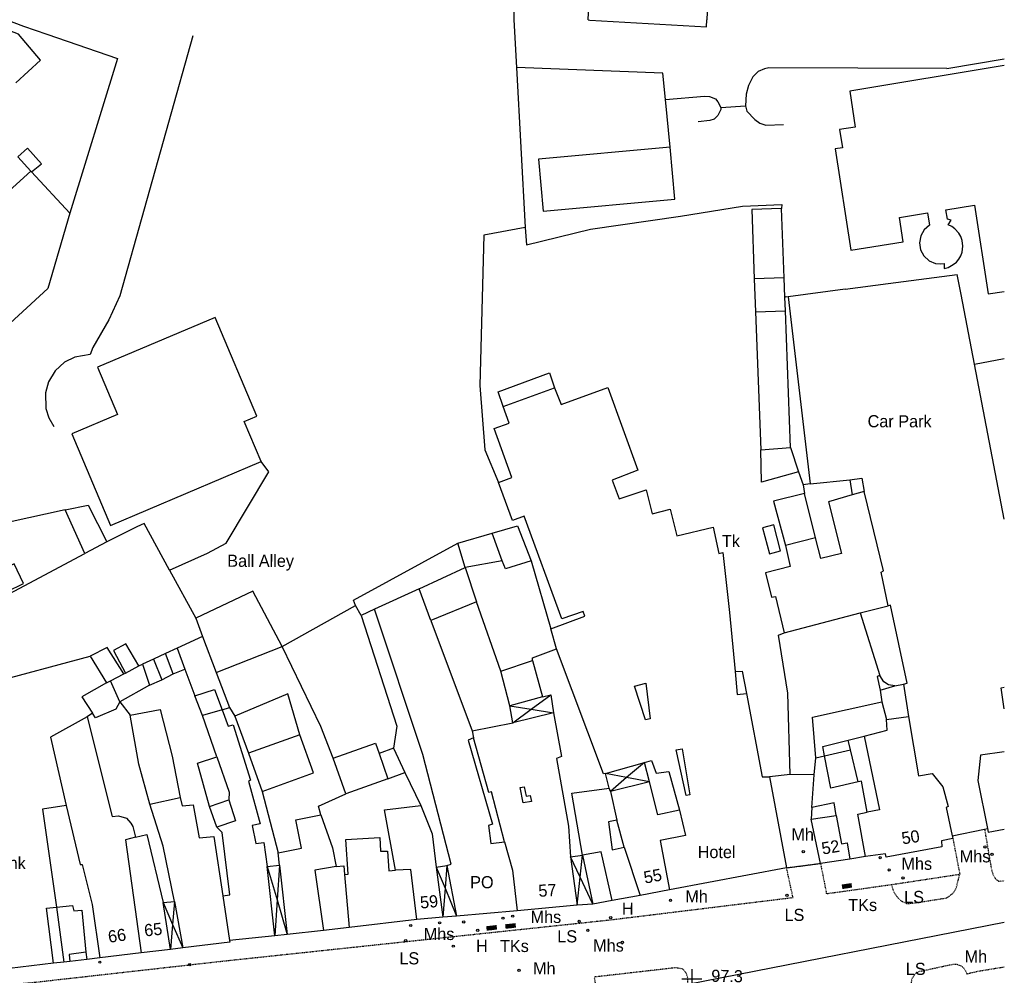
# Model space of a CAD drawing. Header units: metres. Extents: x 611948 to 1225781, y 656699 to 1316021.
# Tile 71 of 169: x 612585 to 612748, y 658686 to 658843. Entities that reach past the tile are written whole.
import ezdxf

# ---------------------------------------------------------------- set-up
doc = ezdxf.new("R2010")
doc.units = ezdxf.units.M
doc.linetypes.add('4696-11$0$PECK', pattern=[0.2, 0.1, -0.1])
for name, color, linetype in [('4696-06$0$BLD_OTL_S', 253, 'Continuous'), ('4696-06$0$GEN_LIN_D', 253, 'Continuous'), ('4696-11$0$BLD_INN_W', 253, 'Continuous'), ('4696-11$0$BLD_OTL_P', 253, 'Continuous'), ('4696-11$0$BLD_OTL_S', 253, 'Continuous'), ('4696-11$0$GEN_LIN_D', 253, 'Continuous'), ('4696-11$0$GEN_PCK_D', 253, '4696-11$0$PECK'), ('4696-11$0$HT_CTRL', 253, 'Continuous'), ('4696-11$0$OTHER_SYM', 253, 'Continuous'), ('4696-11$0$POLE_SYMB', 253, 'Continuous'), ('4696-11$0$ROADS', 253, 'Continuous'), ('4696-11$0$ROADS_CTR', 253, 'Continuous'), ('4696-11$0$ROADS_PCK', 253, '4696-11$0$PECK'), ('4696-11$0$TEXT', 253, 'Continuous')]:
    doc.layers.add(name, color=color, linetype=linetype)
doc.styles.add('4696-11$0$STANDARD', font='txt')

# ---------------------------------------------------------------- blocks, each defined once
blk = doc.blocks.new('4696-06')
at = {"layer": '4696-06$0$BLD_OTL_S', "flags": 128}
blk.add_lwpolyline([(612679.117, 658843.12), (612682.064, 658903.833), (612701.392, 658902.684), (612698.655, 658843.12)], dxfattribs=at)
at = {"layer": '4696-06$0$GEN_LIN_D', "flags": 128}
blk.add_lwpolyline([(612666.831, 658855.088), (612666.873, 658843.12)], dxfattribs=at)
blk = doc.blocks.new('4696-11$0$13', base_point=(160450.170478, 242323.105036))
blk.add_circle((160450.170478, 242323.105036), 0.187958)
blk = doc.blocks.new('4696-11$0$7', base_point=(160603.36571, 242323.240014))
blk.add_solid([(160602.823673, 242323.621135), (160603.847375, 242323.621135), (160602.826954, 242322.867264), (160603.847375, 242322.882888)])
blk = doc.blocks.new('4696-11$0$35', base_point=(150.27109, 306.896499))
for p, q in [((150.27109, 308.539432), (150.27109, 305.253567)), ((151.914023, 306.896499), (148.62816, 306.896499))]:
    blk.add_line(p, q)
blk = doc.blocks.new('4696-11')
at = {"layer": '4696-11$0$BLD_INN_W', "flags": 128}
for points in [[(612587.238, 658818.137), (612585.086, 658820.527)], [(612711.41, 658800.537), (612706.488, 658800.394)], [(612706.715, 658794.955), (612711.618, 658795.118)], [(612665.095, 658779.316), (612673.579, 658782.398)], [(612724.595, 658765.325), (612722.637, 658764.775)], [(612664.937, 658753.899), (612663.295, 658758.411)], [(612658.803, 658752.77), (612657.645, 658756.764)], [(612716.613, 658757.647), (612711.619, 658756.423)], [(612651.221, 658749.274), (612658.803, 658752.77)], [(612651.221, 658749.274), (612643.879, 658745.879)], [(612653.167, 658744.024), (612651.221, 658749.274)], [(612723.951, 658745.325), (612728.56, 658746.465)], [(612703.361, 658735.627), (612703.699, 658731.849), (612705.197, 658732.016)], [(612599.722, 658733.769), (612595.618, 658731.437), (612597.367, 658728.738)], [(612601.878, 658730.619), (612600.381, 658734.092)], [(612729.649, 658733.233), (612728.648, 658733.408), (612727.845, 658733.924), (612727.18, 658734.941)], [(612671.565, 658731.434), (612666.193, 658729.948)], [(612669.711, 658729.4), (612672.963, 658731.781)], [(612618.742, 658729.32), (612615.507, 658728.345)], [(612666.193, 658729.948), (612669.711, 658729.4)], [(612666.666, 658727.171), (612669.711, 658729.4)], [(612673.417, 658728.823), (612666.666, 658727.171)], [(612669.711, 658729.4), (612673.417, 658728.823)], [(612596.53, 658728.174), (612590.467, 658724.785), (612593.061, 658713.519)], [(612724.609, 658724.95), (612728.424, 658725.968), (612728.315, 658727.707)], [(612659.973, 658725.839), (612660.199, 658724.68)], [(612718.085, 658721.699), (612717.778, 658723.257), (612721.993, 658724.317)], [(612718.085, 658721.699), (612722.38, 658722.72)], [(612617.899, 658721.577), (612619.907, 658715.707), (612619.893, 658714.448)], [(612644.635, 658722.087), (612646.103, 658717.917)], [(612681.944, 658718.786), (612688.395, 658720.636)], [(612688.395, 658720.636), (612685.45, 658718.127)], [(612716.647, 658721.412), (612718.085, 658721.699)], [(612723.645, 658717.407), (612719.091, 658716.385), (612718.085, 658721.699)], [(612685.45, 658718.127), (612681.944, 658718.786)], [(612685.45, 658718.127), (612682.778, 658715.85)], [(612689.21, 658717.421), (612682.778, 658715.85)], [(612689.21, 658717.421), (612685.45, 658718.127)], [(612682.778, 658715.85), (612682.595, 658716.409)], [(612682.778, 658715.85), (612683.841, 658711.095)], [(612606.858, 658713.725), (612611.871, 658714.869)], [(612616.698, 658713.373), (612619.893, 658714.448)], [(612619.893, 658714.448), (612620.989, 658710.993), (612617.895, 658709.959)], [(612593.061, 658713.519), (612589.144, 658712.94), (612591.462, 658696.734)], [(612593.061, 658713.519), (612595.367, 658703.771), (612595.687, 658703.793), (612597.359, 658697.222), (612598.621, 658688.428)], [(612694.192, 658712.745), (612695.131, 658708.591), (612690.976, 658707.731), (612692.535, 658699.599)], [(612724.845, 658705.093), (612723.571, 658712.107), (612725.089, 658712.414)], [(612720.013, 658711.89), (612720.855, 658707.214), (612721.794, 658707.359), (612722.266, 658704.701)], [(612604.464, 658708.314), (612602.846, 658707.846), (612605.436, 658689.221)], [(612665.321, 658707.527), (612666.623, 658702.854), (612667.414, 658696.179)], [(612683.085, 658697.834), (612681.266, 658705.884), (612678.149, 658705.349)], [(612685.063, 658706.642), (612687.68, 658698.656)], [(612676.17, 658705.08), (612677.269, 658697.066)], [(612677.762, 658701.711), (612676.17, 658705.08)], [(612677.762, 658701.711), (612678.149, 658705.349)], [(612678.149, 658705.349), (612679.868, 658697.258)], [(612626.205, 658703.479), (612627.827, 658697.943)], [(612627.44, 658692.027), (612626.205, 658703.479)], [(612628.204, 658703.709), (612627.827, 658697.943)], [(612628.204, 658703.709), (612629.499, 658692.237)], [(612637.564, 658703.454), (612634.027, 658702.837), (612635.474, 658692.905)], [(612650.884, 658694.699), (612649.884, 658702.953), (612647.345, 658702.861)], [(612654.062, 658703.373), (612655.141, 658695.1)], [(612654.062, 658703.373), (612655.509, 658699.871)], [(612655.8, 658703.642), (612655.509, 658699.871)], [(612655.8, 658703.642), (612657.401, 658695.291)], [(612638.93, 658702.121), (612639.691, 658693.385)], [(612677.269, 658697.066), (612677.762, 658701.711)], [(612679.868, 658697.258), (612677.762, 658701.711)], [(612655.509, 658699.871), (612655.141, 658695.1)], [(612655.509, 658699.871), (612657.401, 658695.291)], [(612618.869, 658698.605), (612619.965, 658691.251)], [(612627.827, 658697.943), (612627.44, 658692.027)], [(612627.827, 658697.943), (612629.499, 658692.237)], [(612590.946, 658687.512), (612589.823, 658696.566), (612591.462, 658696.734)], [(612591.462, 658696.734), (612594.1, 658697.006), (612594.324, 658696.167), (612595.624, 658696.254), (612596.317, 658689.337)], [(612591.462, 658696.734), (612592.666, 658687.681)], [(612609.016, 658697.517), (612610.597, 658693.915)], [(612610.253, 658689.804), (612609.016, 658697.517)], [(612610.915, 658697.706), (612610.597, 658693.915)], [(612610.915, 658697.706), (612612.291, 658690.054)], [(612610.597, 658693.915), (612610.253, 658689.804)], [(612610.597, 658693.915), (612612.291, 658690.054)], [(612596.317, 658689.337), (612593.518, 658688.964), (612593.664, 658687.825)], [(612596.317, 658689.337), (612596.463, 658688.139)]]:
    blk.add_lwpolyline(points, dxfattribs=at)
at = {"layer": '4696-11$0$BLD_OTL_P', "flags": 128}
for points in [[(612706.073, 658811.83), (612706.488, 658800.394)], [(612707.867, 658759.323), (612708.977, 658755.026), (612710.823, 658755.502), (612709.712, 658759.8), (612707.867, 658759.323)], [(612640.756, 658746.504), (612640.412, 658747.363), (612657.645, 658756.764)], [(612664.937, 658753.899), (612658.803, 658752.77)], [(612669.717, 658753.902), (612665.464, 658752.542)], [(612641.664, 658744.849), (612640.756, 658746.504)]]:
    blk.add_lwpolyline(points, dxfattribs=at)
at = {"layer": '4696-11$0$BLD_OTL_S', "flags": 128}
for points in [[(612584.749, 658832.683), (612588.81, 658836.462), (612585.169, 658840.724), (612579.26, 658842.996), (612577.029, 658841.045), (612574.341, 658843.12)], [(612679.119, 658843.119), (612679.37, 658843.026), (612698.59, 658841.956), (612698.655, 658843.119)], [(612747.715, 658835.554), (612722.226, 658831.307), (612723.137, 658825.411), (612720.564, 658825.029), (612721.035, 658821.983), (612719.812, 658821.801), (612722.395, 658805.084), (612731.039, 658806.458), (612730.425, 658810.471), (612735.059, 658811.249), (612735.408, 658809.222), (612734.521, 658808.472), (612733.935, 658807.47), (612733.718, 658806.329), (612733.895, 658805.181), (612734.444, 658804.158), (612735.304, 658803.377), (612736.375, 658802.928), (612737.244, 658802.842), (612737.823, 658802.908), (612737.82, 658802.108), (612738.447, 658802.275), (612739.309, 658802.722), (612739.807, 658803.138), (612740.225, 658803.634), (612740.551, 658804.195), (612740.774, 658804.804), (612740.903, 658805.767), (612740.778, 658806.73), (612740.558, 658807.34), (612740.235, 658807.903), (612739.58, 658808.621), (612739.05, 658808.994), (612738.463, 658809.27), (612738.949, 658810.052), (612738.369, 658810.205), (612738.079, 658811.756), (612742.803, 658812.549)], [(612587.335, 658818.035), (612588.993, 658819.326), (612586.66, 658821.935), (612585.086, 658820.527)], [(612692.614, 658822.107), (612670.915, 658820.093), (612671.703, 658811.529), (612693.403, 658813.525), (612692.614, 658822.107)], [(612578.796, 658810.558), (612587.238, 658818.137)], [(612587.238, 658818.137), (612587.335, 658818.035)], [(612710.972, 658811.973), (612706.073, 658811.83)], [(612711.41, 658800.537), (612710.972, 658811.973)], [(612742.803, 658812.549), (612745.039, 658797.889)], [(612706.488, 658800.394), (612706.715, 658794.955)], [(612711.531, 658797.375), (612711.41, 658800.537)], [(612711.618, 658795.118), (612711.531, 658797.375)], [(612745.039, 658797.889), (612747.715, 658798.312)], [(612625.191, 658770.237), (612622.379, 658776.874), (612624.471, 658777.76), (612617.588, 658794.01), (612598.228, 658785.81), (612601.529, 658778.017), (612593.986, 658774.822), (612600.379, 658759.728), (612625.191, 658770.237)], [(612706.715, 658794.955), (612707.564, 658772.202)], [(612712.482, 658772.546), (612711.618, 658795.118)], [(612665.095, 658779.316), (612664.263, 658781.753), (612672.747, 658784.853), (612673.579, 658782.398)], [(612673.579, 658782.398), (612674.652, 658779.662), (612682.357, 658782.48), (612687.323, 658768.805), (612683.051, 658767.185), (612684.209, 658764.111), (612688.676, 658765.572), (612689.651, 658761.637), (612692.615, 658762.372), (612693.703, 658757.98), (612699.742, 658759.437), (612700.672, 658755.099), (612701.293, 658755.229), (612702.394, 658745.361), (612703.361, 658735.627)], [(612664.335, 658766.775), (612666.532, 658767.605), (612663.632, 658775.71), (612666.108, 658776.602), (612665.095, 658779.316)], [(612707.564, 658772.202), (612712.482, 658772.546)], [(612672.97, 658742.659), (612678.58, 658744.766), (612678.276, 658745.525), (612674.783, 658744.288), (612668.581, 658761.216), (612666.646, 658760.547), (612664.335, 658766.775)], [(612722.226, 658767.253), (612724.244, 658767.503), (612724.595, 658765.325)], [(612722.226, 658767.253), (612722.637, 658764.775)], [(612714.757, 658764.997), (612709.644, 658763.713), (612711.619, 658756.423)], [(612716.613, 658757.647), (612714.757, 658764.997)], [(612722.637, 658764.775), (612718.724, 658763.597), (612720.885, 658755.089), (612717.469, 658754.272), (612716.613, 658757.647)], [(612728.56, 658746.465), (612727.398, 658752.02), (612727.817, 658752.202), (612724.595, 658765.325)], [(612592.907, 658762.271), (612596.662, 658763.03), (612599.751, 658756.986)], [(612596.14, 658755.108), (612592.907, 658762.271)], [(612663.295, 658758.411), (612667.469, 658759.651), (612669.717, 658753.902)], [(612657.645, 658756.764), (612663.295, 658758.411)], [(612583.674, 658748.429), (612583.333, 658748.807), (612586.005, 658750.12), (612584.451, 658753.392), (612581.737, 658752.1), (612579.697, 658756.409), (612572.606, 658754.555), (612567.455, 658752.811)], [(612599.751, 658756.986), (612596.14, 658755.108)], [(612658.803, 658752.77), (612657.645, 658756.764)], [(612711.619, 658756.423), (612712.416, 658752.948), (612708.342, 658751.908), (612709.32, 658747.893), (612709.98, 658748.017), (612711.449, 658742.024)], [(612665.464, 658752.542), (612664.937, 658753.899)], [(612658.803, 658752.77), (612660.691, 658747.099)], [(612660.691, 658747.099), (612653.167, 658744.024)], [(612731.099, 658733.555), (612731.697, 658733.681), (612728.958, 658746.579), (612728.56, 658746.465)], [(612643.879, 658745.879), (612641.664, 658744.849)], [(612655.8, 658703.642), (612656.54, 658703.845), (612651.873, 658721.961), (612643.879, 658745.879)], [(612711.449, 658742.024), (612723.951, 658745.325)], [(612723.951, 658745.325), (612727.18, 658734.941)], [(612653.167, 658744.024), (612659.973, 658725.839)], [(612673.906, 658739.364), (612672.97, 658742.659)], [(612681.944, 658718.786), (612681.644, 658718.765), (612673.906, 658739.364)], [(612575.2, 658726.591), (612577.817, 658727.144), (612577.405, 658729.782), (612580.721, 658730.477), (612580.165, 658733.655), (612596.982, 658738.135)], [(612596.982, 658738.135), (612599.722, 658733.769)], [(612605.008, 658736.553), (612605.647, 658736.856)], [(612605.647, 658736.856), (612606.804, 658733.383)], [(612664.685, 658735.68), (612669.956, 658737.446)], [(612669.956, 658737.446), (612671.565, 658731.434)], [(612600.381, 658734.092), (612602.576, 658735.222)], [(612602.576, 658735.222), (612602.854, 658735.363)], [(612602.854, 658735.363), (612605.008, 658736.553)], [(612666.193, 658729.948), (612664.685, 658735.68)], [(612703.361, 658735.627), (612704.5, 658735.692), (612705.197, 658732.016)], [(612599.722, 658733.769), (612600.381, 658734.092)], [(612601.878, 658730.619), (612600.381, 658734.092)], [(612688.592, 658733.715), (612689.32, 658727.84), (612688.581, 658727.677), (612686.774, 658733.207), (612688.592, 658733.715)], [(612727.18, 658734.941), (612726.742, 658734.799), (612727.272, 658732.541)], [(612729.649, 658733.233), (612731.099, 658733.555)], [(612606.804, 658733.383), (612601.878, 658730.619)], [(612614.271, 658731.638), (612617.525, 658732.654), (612618.742, 658729.32)], [(612705.197, 658732.016), (612707.804, 658718.25), (612709.003, 658718.276)], [(612727.272, 658732.541), (612729.649, 658733.233)], [(612747.715, 658729.473), (612747.181, 658732.933), (612747.715, 658733.042)], [(612601.878, 658730.619), (612601.224, 658729.396), (612597.891, 658727.98), (612597.367, 658728.738)], [(612615.507, 658728.345), (612614.271, 658731.638)], [(612671.565, 658731.434), (612666.193, 658729.948)], [(612671.565, 658731.434), (612672.963, 658731.781)], [(612672.963, 658731.781), (612673.417, 658728.823)], [(612716.647, 658721.412), (612716.095, 658728.068), (612727.501, 658730.603)], [(612727.501, 658730.603), (612728.315, 658727.707)], [(612597.367, 658728.738), (612596.53, 658728.174)], [(612603.607, 658728.428), (612608.562, 658729.352), (612610.5, 658721.641), (612611.871, 658714.869)], [(612618.742, 658729.32), (612619.755, 658726.605), (612620.574, 658726.829), (612623.437, 658717.704), (612623.098, 658717.543), (612625.052, 658710.493), (612623.733, 658710.207), (612624.327, 658707.27), (612625.645, 658707.436), (612626.205, 658703.479)], [(612666.666, 658727.171), (612666.193, 658729.948)], [(612673.417, 658728.823), (612666.666, 658727.171)], [(612673.417, 658728.823), (612674.732, 658721.591), (612673.873, 658721.266), (612675.867, 658710.137), (612676.17, 658705.08)], [(612596.53, 658728.174), (612590.467, 658724.785), (612593.061, 658713.519)], [(612596.53, 658728.174), (612600.629, 658711.735), (612601.688, 658711.84), (612602.989, 658711.426), (612603.733, 658710.631), (612604.016, 658710.052), (612604.464, 658708.314)], [(612606.858, 658713.725), (612605.047, 658720.335), (612603.607, 658728.428)], [(612617.899, 658721.577), (612615.507, 658728.345)], [(612659.973, 658725.839), (612666.666, 658727.171)], [(612724.609, 658724.95), (612728.424, 658725.968), (612728.315, 658727.707)], [(612728.315, 658727.707), (612731.932, 658728.224)], [(612731.932, 658728.224), (612733.559, 658718.433), (612735.798, 658718.784), (612737.567, 658716.614), (612738.463, 658713.359), (612738.124, 658713.197), (612739.146, 658708.522)], [(612659.973, 658725.839), (612660.199, 658724.68)], [(612631.592, 658725.199), (612623.084, 658722.158)], [(612625.337, 658715.857), (612633.845, 658718.899), (612631.592, 658725.199)], [(612637.09, 658721.336), (612644.038, 658723.782), (612644.635, 658722.087)], [(612660.199, 658724.68), (612659.34, 658724.316), (612663.326, 658710.457), (612662.687, 658710.234), (612663.042, 658707.256), (612665.321, 658707.527)], [(612665.321, 658707.527), (612663.161, 658715.755), (612662.721, 658715.673), (612660.199, 658724.68)], [(612721.993, 658724.317), (612724.609, 658724.95)], [(612722.38, 658722.72), (612721.993, 658724.317)], [(612724.609, 658724.95), (612727.127, 658712.804), (612725.089, 658712.414)], [(612623.084, 658722.158), (612625.337, 658715.857)], [(612647.009, 658722.977), (612644.635, 658722.087)], [(612647.009, 658722.977), (612648.907, 658718.967)], [(612694.602, 658722.866), (612695.859, 658715.273), (612695.28, 658715.15), (612693.604, 658722.722), (612694.602, 658722.866)], [(612723.645, 658717.407), (612722.38, 658722.72)], [(612747.715, 658722.366), (612743.802, 658721.816), (612743.362, 658717.644), (612744.94, 658709.729)], [(612616.698, 658713.373), (612614.684, 658720.521), (612617.899, 658721.577)], [(612639.155, 658715.47), (612637.09, 658721.336)], [(612681.944, 658718.786), (612688.395, 658720.636)], [(612688.395, 658720.636), (612689.533, 658720.962), (612690.342, 658718.866), (612692.381, 658719.155), (612694.192, 658712.745)], [(612689.21, 658717.421), (612688.395, 658720.636)], [(612716.381, 658718.571), (612716.647, 658721.412)], [(612646.103, 658717.917), (612648.907, 658718.967)], [(612646.103, 658717.917), (612639.155, 658715.47)], [(612682.595, 658716.409), (612681.944, 658718.786)], [(612689.21, 658717.421), (612682.778, 658715.85)], [(612694.192, 658712.745), (612690.575, 658711.988), (612689.21, 658717.421)], [(612709.003, 658718.276), (612711.815, 658703.251)], [(612715.987, 658713.19), (612716.381, 658718.571)], [(612725.089, 658712.414), (612724.165, 658717.529), (612723.645, 658717.407)], [(612668.409, 658713.941), (612667.917, 658716.478), (612668.556, 658716.581), (612668.884, 658715.043), (612669.563, 658715.166), (612669.768, 658714.208), (612668.409, 658713.941)], [(612678.149, 658705.349), (612676.44, 658715.539), (612682.595, 658716.409)], [(612682.778, 658715.85), (612682.595, 658716.409)], [(612682.778, 658715.85), (612683.841, 658711.095)], [(612611.871, 658714.869), (612612.178, 658713.451), (612613.978, 658713.639), (612614.984, 658708.185), (612617.382, 658708.396), (612618.869, 658698.605)], [(612720.013, 658711.89), (612719.642, 658713.987), (612715.987, 658713.19)], [(612593.061, 658713.519), (612589.144, 658712.94), (612591.462, 658696.734)], [(612593.061, 658713.519), (612595.367, 658703.771), (612595.687, 658703.793), (612597.359, 658697.222), (612598.621, 658688.428)], [(612610.915, 658697.706), (612609.031, 658706.816), (612606.858, 658713.725)], [(612617.895, 658709.959), (612616.698, 658713.373)], [(612647.345, 658702.861), (612645.537, 658712.791), (612651.534, 658713.5)], [(612651.534, 658713.5), (612653.375, 658708.85), (612654.062, 658703.373)], [(612694.192, 658712.745), (612695.131, 658708.591), (612690.976, 658707.731), (612692.535, 658699.599)], [(612724.845, 658705.093), (612723.571, 658712.107), (612725.089, 658712.414)], [(612628.014, 658705.728), (612631.849, 658706.506), (612630.927, 658711.141), (612635.062, 658712.001)], [(612635.062, 658712.001), (612636.969, 658706.55), (612637.564, 658703.454)], [(612683.841, 658711.095), (612682.442, 658710.849), (612683.084, 658706.232), (612685.063, 658706.642)], [(612685.063, 658706.642), (612683.841, 658711.095)], [(612715.856, 658711.25), (612720.013, 658711.89)], [(612717.41, 658703.978), (612715.856, 658711.25)], [(612720.013, 658711.89), (612720.855, 658707.214), (612721.794, 658707.359), (612722.266, 658704.701)], [(612618.869, 658698.605), (612620.029, 658698.77), (612618.779, 658709.083), (612617.895, 658709.959)], [(612744.94, 658709.729), (612745.042, 658709.145), (612747.715, 658709.612)], [(612604.464, 658708.314), (612602.846, 658707.846), (612605.436, 658689.221)], [(612604.464, 658708.314), (612606.362, 658708.763), (612609.016, 658697.517)], [(612638.93, 658702.121), (612639.529, 658702.223), (612639.162, 658707.941), (612644.779, 658708.228), (612644.85, 658705.968), (612646.03, 658706.014), (612646.246, 658702.776), (612647.345, 658702.861)], [(612665.321, 658707.527), (612666.623, 658702.854), (612667.414, 658696.179)], [(612739.146, 658708.522), (612739.208, 658708.103), (612737.35, 658707.694), (612737.395, 658706.734), (612728.264, 658704.99), (612728.102, 658705.529), (612724.845, 658705.093)], [(612685.063, 658706.642), (612687.68, 658698.656)], [(612628.204, 658703.709), (612628.014, 658705.728)], [(612676.17, 658705.08), (612678.149, 658705.349)], [(612676.17, 658705.08), (612677.269, 658697.066)], [(612678.149, 658705.349), (612679.868, 658697.258)], [(612722.266, 658704.701), (612717.41, 658703.978)], [(612724.845, 658705.093), (612722.266, 658704.701)], [(612626.205, 658703.479), (612628.204, 658703.709)], [(612627.44, 658692.027), (612626.205, 658703.479)], [(612628.204, 658703.709), (612629.499, 658692.237)], [(612637.564, 658703.454), (612634.027, 658702.837), (612635.474, 658692.905)], [(612637.564, 658703.454), (612638.803, 658703.6), (612638.93, 658702.121)], [(612650.884, 658694.699), (612649.884, 658702.953), (612647.345, 658702.861)], [(612654.062, 658703.373), (612655.8, 658703.642)], [(612654.062, 658703.373), (612655.141, 658695.1)], [(612655.8, 658703.642), (612657.401, 658695.291)], [(612711.815, 658703.251), (612692.535, 658699.599)], [(612638.93, 658702.121), (612639.691, 658693.385)], [(612692.535, 658699.599), (612687.68, 658698.656)], [(612618.869, 658698.605), (612619.965, 658691.251)], [(612683.085, 658697.834), (612679.868, 658697.258)], [(612687.68, 658698.656), (612683.085, 658697.834)], [(612591.462, 658696.734), (612592.666, 658687.681)], [(612609.016, 658697.517), (612610.915, 658697.706)], [(612610.253, 658689.804), (612609.016, 658697.517)], [(612610.915, 658697.706), (612612.291, 658690.054)], [(612667.414, 658696.179), (612657.401, 658695.291)], [(612677.269, 658697.066), (612667.414, 658696.179)], [(612679.868, 658697.258), (612677.269, 658697.066)], [(612650.884, 658694.699), (612639.691, 658693.385)], [(612655.141, 658695.1), (612650.884, 658694.699)], [(612657.401, 658695.291), (612655.141, 658695.1)], [(612635.474, 658692.905), (612629.499, 658692.237)], [(612639.691, 658693.385), (612635.474, 658692.905)], [(612627.44, 658692.027), (612619.965, 658691.251)], [(612629.499, 658692.237), (612627.44, 658692.027)], [(612610.253, 658689.804), (612605.436, 658689.221)], [(612612.291, 658690.054), (612610.253, 658689.804)], [(612619.965, 658691.251), (612620.006, 658690.991), (612612.291, 658690.054)], [(612596.463, 658688.139), (612593.664, 658687.825)], [(612598.621, 658688.428), (612596.463, 658688.139)], [(612605.436, 658689.221), (612598.621, 658688.428)], [(612590.946, 658687.512), (612580.034, 658686.18)], [(612592.666, 658687.681), (612590.946, 658687.512)], [(612593.664, 658687.825), (612592.666, 658687.681)]]:
    blk.add_lwpolyline(points, dxfattribs=at)
at = {"layer": '4696-11$0$GEN_LIN_D', "flags": 128}
for points in [[(612583.291, 658843.12), (612586.007, 658842.068), (612589.862, 658840.707), (612601.527, 658836.724), (612593.671, 658811.229)], [(612666.873, 658843.119), (612667.295, 658835.254)], [(612613.928, 658840.432), (612601.895, 658797.591), (612600.07, 658793.612), (612597.451, 658789.05), (612596.983, 658787.914), (612594.451, 658787.47), (612592.784, 658786.616), (612591.229, 658785.194), (612590.135, 658783.394), (612589.62, 658781.592), (612589.675, 658779.022), (612590.168, 658777.457), (612590.992, 658776.038)], [(612738.237, 658835.081), (612747.715, 658836.688)], [(612691.85, 658829.974), (612691.43, 658834.292), (612667.295, 658835.254)], [(612667.295, 658835.254), (612668.712, 658808.85)], [(612738.237, 658835.081), (612708.919, 658835.175), (612708.168, 658835.039), (612707.14, 658834.596), (612706.274, 658833.721), (612705.535, 658832.24), (612705.132, 658830.852), (612705.044, 658828.917)], [(612691.85, 658829.974), (612698.304, 658830.483), (612699.111, 658830.465), (612700.126, 658830.058), (612700.507, 658829.598), (612700.996, 658828.645)], [(612692.614, 658822.107), (612691.85, 658829.974)], [(612700.996, 658828.645), (612700.976, 658828.318), (612700.497, 658827.32), (612699.889, 658826.736), (612699.17, 658826.478), (612697.22, 658826.277)], [(612700.996, 658828.645), (612705.044, 658828.917)], [(612705.044, 658828.917), (612705.278, 658828.058), (612706.587, 658826.633), (612707.397, 658826.08), (612708.405, 658825.734), (612711.335, 658825.844)], [(612587.335, 658818.035), (612593.671, 658811.229)], [(612668.712, 658808.85), (612668.926, 658806.012), (612679.493, 658808.562), (612694.32, 658810.734), (612704.571, 658812.362), (612711.029, 658812.653)], [(612711.029, 658812.653), (612710.972, 658811.973)], [(612593.671, 658811.229), (612590.051, 658798.774), (612581.668, 658791.174), (612580.234, 658790.027), (612562.181, 658776.602)], [(612668.712, 658808.85), (612661.92, 658807.598), (612661.239, 658782.818), (612662.07, 658772.163), (612664.335, 658766.775)], [(612728.589, 658799.6), (612739.961, 658801.075)], [(612740.577, 658797.797), (612739.961, 658801.075)], [(612721.475, 658798.685), (612712.082, 658797.42)], [(612721.475, 658798.685), (612728.589, 658799.6)], [(612712.082, 658797.42), (612715.69, 658766.562)], [(612742.789, 658786.317), (612740.577, 658797.797)], [(612742.789, 658786.317), (612747.715, 658787.223)], [(612747.715, 658760.747), (612742.789, 658786.317)], [(612712.482, 658772.546), (612713.8, 658768.533)], [(612713.8, 658768.533), (612707.69, 658766.863), (612707.564, 658772.202)], [(612610.112, 658752.316), (612616.358, 658755.166), (612619.409, 658756.78), (612626.445, 658768.573), (612625.191, 658770.237)], [(612713.8, 658768.533), (612714.551, 658766.396)], [(612715.69, 658766.562), (612714.551, 658766.396)], [(612714.551, 658766.396), (612714.757, 658764.997)], [(612715.69, 658766.562), (612722.226, 658767.253)], [(612592.907, 658762.271), (612568.395, 658756.895)], [(612610.112, 658752.316), (612605.916, 658760.015), (612604.678, 658759.489), (612599.751, 658756.986)], [(612583.674, 658748.429), (612596.14, 658755.108)], [(612669.717, 658753.902), (612672.97, 658742.659)], [(612610.112, 658752.316), (612614.41, 658744.397)], [(612628.65, 658739.746), (612623.807, 658748.882), (612614.41, 658744.397)], [(612628.65, 658739.746), (612640.756, 658746.504)], [(612664.685, 658735.68), (612660.691, 658747.099)], [(612641.664, 658744.849), (612647.551, 658726.599), (612647.009, 658722.977)], [(612614.41, 658744.397), (612615.504, 658741.423)], [(612712.401, 658718.632), (612712.017, 658732.069), (612710.471, 658741.6), (612711.449, 658742.024)], [(612605.008, 658736.553), (612602.911, 658740.183), (612600.857, 658739.093), (612602.854, 658735.363)], [(612615.504, 658741.423), (612611.354, 658739.463)], [(612615.504, 658741.423), (612617.792, 658735.475)], [(612602.576, 658735.222), (612599.814, 658739.588), (612596.982, 658738.135)], [(612609.438, 658738.575), (612607.422, 658737.645)], [(612611.354, 658739.463), (612609.438, 658738.575)], [(612610.714, 658735.221), (612609.438, 658738.575)], [(612611.354, 658739.463), (612612.61, 658736.03)], [(612617.792, 658735.475), (612628.65, 658739.746)], [(612637.09, 658721.336), (612635.032, 658726.559), (612628.65, 658739.746)], [(612669.956, 658737.446), (612669.934, 658737.885), (612673.906, 658739.364)], [(612607.422, 658737.645), (612605.647, 658736.856)], [(612607.422, 658737.645), (612608.799, 658734.251)], [(612608.799, 658734.251), (612610.714, 658735.221)], [(612610.714, 658735.221), (612612.61, 658736.03)], [(612612.61, 658736.03), (612614.271, 658731.638)], [(612617.792, 658735.475), (612620, 658729.666)], [(612606.804, 658733.383), (612608.799, 658734.251)], [(612731.099, 658733.555), (612731.932, 658728.224)], [(612631.592, 658725.199), (612629.608, 658731.932), (612620.867, 658728.271)], [(612727.272, 658732.541), (612727.501, 658730.603)], [(612601.878, 658730.619), (612603.607, 658728.428)], [(612618.742, 658729.32), (612620, 658729.666)], [(612620, 658729.666), (612620.867, 658728.271)], [(612620.867, 658728.271), (612623.084, 658722.158)], [(612648.907, 658718.967), (612651.534, 658713.5)], [(612712.401, 658718.632), (612709.003, 658718.276)], [(612716.381, 658718.571), (612712.401, 658718.632)], [(612625.337, 658715.857), (612628.014, 658705.728)], [(612635.062, 658712.001), (612634.656, 658713.439), (612639.155, 658715.47)], [(612715.987, 658713.19), (612715.856, 658711.25)], [(612739.146, 658708.522), (612744.452, 658709.627)], [(612744.452, 658709.627), (612744.94, 658709.729)]]:
    blk.add_lwpolyline(points, dxfattribs=at)
at = {"layer": '4696-11$0$GEN_PCK_D', "flags": 128}
for points in [[(612712.082, 658797.42), (612711.531, 658797.375)], [(612711.815, 658703.251), (612717.41, 658703.978)], [(612729.115, 658700.491), (612740.37, 658702.197)], [(612695.519, 658684.058), (612695.532, 658685.017), (612695.272, 658685.897), (612694.691, 658686.577), (612693.492, 658686.755), (612680.091, 658685.226), (612680.76, 658681.168)]]:
    blk.add_lwpolyline(points, dxfattribs=at)
at = {"layer": '4696-11$0$ROADS', "flags": 128}
for points in [[(612739.146, 658708.522), (612744.452, 658709.627)], [(612744.452, 658709.627), (612744.94, 658709.729)], [(612744.94, 658709.729), (612745.042, 658709.145), (612747.715, 658709.612)], [(612739.146, 658708.522), (612739.208, 658708.103), (612737.35, 658707.694), (612737.395, 658706.734), (612728.264, 658704.99), (612728.102, 658705.529), (612724.845, 658705.093)], [(612722.266, 658704.701), (612717.41, 658703.978)], [(612724.845, 658705.093), (612722.266, 658704.701)], [(612711.815, 658703.251), (612692.535, 658699.599)], [(612711.815, 658703.251), (612717.41, 658703.978)], [(612692.535, 658699.599), (612687.68, 658698.656)], [(612683.085, 658697.834), (612679.868, 658697.258)], [(612687.68, 658698.656), (612683.085, 658697.834)], [(612667.414, 658696.179), (612657.401, 658695.291)], [(612677.269, 658697.066), (612667.414, 658696.179)], [(612679.868, 658697.258), (612677.269, 658697.066)], [(612650.884, 658694.699), (612639.691, 658693.385)], [(612655.141, 658695.1), (612650.884, 658694.699)], [(612657.401, 658695.291), (612655.141, 658695.1)], [(612635.474, 658692.905), (612629.499, 658692.237)], [(612639.691, 658693.385), (612635.474, 658692.905)], [(612627.44, 658692.027), (612619.965, 658691.251)], [(612629.499, 658692.237), (612627.44, 658692.027)], [(612610.253, 658689.804), (612605.436, 658689.221)], [(612612.291, 658690.054), (612610.253, 658689.804)], [(612619.965, 658691.251), (612620.006, 658690.991), (612612.291, 658690.054)], [(612596.463, 658688.139), (612593.664, 658687.825)], [(612598.621, 658688.428), (612596.463, 658688.139)], [(612605.436, 658689.221), (612598.621, 658688.428)], [(612590.946, 658687.512), (612580.034, 658686.18)], [(612592.666, 658687.681), (612590.946, 658687.512)], [(612593.664, 658687.825), (612592.666, 658687.681)]]:
    blk.add_lwpolyline(points, dxfattribs=at)
at = {"layer": '4696-11$0$ROADS_CTR', "flags": 128}
blk.add_lwpolyline([(612695.519, 658684.058), (612747.715, 658694.278)], dxfattribs=at)
at = {"layer": '4696-11$0$ROADS_PCK', "flags": 128}
for points in [[(612744.452, 658709.627), (612745.593, 658702.993), (612745.814, 658702.229), (612746.245, 658701.438), (612746.778, 658701.067), (612747.715, 658701.083)], [(612739.146, 658708.522), (612740.37, 658702.197)], [(612581.789, 658683.817), (612588.042, 658684.398), (612619.221, 658687.907), (612682.96, 658694.694), (612712.878, 658698.357), (612711.815, 658703.251)], [(612717.41, 658703.978), (612718.394, 658698.984), (612729.115, 658700.491)], [(612729.115, 658700.491), (612729.443, 658699.35), (612730.052, 658698.437), (612730.661, 658697.829), (612731.655, 658697.344), (612733.098, 658697.486), (612738.202, 658698.283), (612739.208, 658698.997), (612739.786, 658699.891), (612740.37, 658702.197)], [(612741.546, 658685.726), (612741.299, 658686.374), (612740.777, 658686.958), (612739.893, 658687.311), (612739.091, 658687.272), (612733.475, 658686.067), (612732.87, 658685.588), (612732.45, 658684.858), (612732.339, 658684.173), (612732.446, 658683.462)], [(612747.715, 658686.859), (612743.353, 658686.152), (612741.546, 658685.726)]]:
    blk.add_lwpolyline(points, dxfattribs=at)
at = {"layer": '4696-11$0$HT_CTRL'}
blk.add_blockref('4696-11$0$35', (612696.205, 658684.899), dxfattribs=at)
at = {"layer": '4696-11$0$OTHER_SYM'}
for p in [(612714.562, 658705.904), (612744.515, 658706.688), (612727.245, 658704.905), (612745.7, 658705.494), (612728.735, 658702.893), (612692.683, 658697.88), (612658.605, 658694.317), (612665.061, 658694.948), (612666.68, 658695.275), (612682.838, 658695.013), (612649.849, 658693.734), (612654.606, 658694.177), (612660.911, 658692.947), (612679.049, 658692.935), (612656.865, 658690.329), (612684.758, 658690.963), (612598.604, 658687.689), (612667.722, 658686.362)]:
    blk.add_blockref('4696-11$0$13', p, dxfattribs=at)
for p, rotation in [((612721.496, 658700.191), 8.74700000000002), ((612722.096, 658700.281), 8.75000000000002), ((612662.878, 658693.295), 5.986000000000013), ((612663.57, 658693.377), 7.000000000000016), ((612665.99, 658693.615), 6.616000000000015), ((612666.695, 658693.693), 7.000000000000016)]:
    blk.add_blockref('4696-11$0$7', p, dxfattribs=dict(at, rotation=rotation))
at = {"layer": '4696-11$0$POLE_SYMB'}
for p in [(612731.021, 658701.584), (612711.877, 658698.712), (612677.622, 658694.428), (612649.041, 658691.231), (612613.424, 658687.28)]:
    blk.add_blockref('4696-11$0$13', p, dxfattribs=at)
at = {"layer": '4696-11$0$BLD_OTL_S', "style": '4696-11$0$STANDARD'}
for s, rotation, p in [('50', 8.6, (612730.935, 658707.103)), ('52', 9.7, (612717.77, 658705.419)), ('Hotel', -0.1, (612697.165, 658704.858)), ('Bank', -0.1, (612580.293, 658703.038)), ('55', 10.8, (612688.476, 658700.626)), ('PO', -0.1, (612659.651, 658699.88)), ('57', 3, (612670.957, 658698.46)), ('59', 5.5, (612651.49, 658696.511)), ('66', 8.2, (612600.101, 658690.866)), ('65', 6.2, (612606.022, 658691.914))]:
    blk.add_text(s, height=2, rotation=rotation, dxfattribs=at).set_placement(p)
at = {"layer": '4696-11$0$HT_CTRL', "style": '4696-11$0$STANDARD'}
blk.add_text('97.3', height=2, rotation=-1, dxfattribs=at).set_placement((612699.387, 658684.454))
at = {"layer": '4696-11$0$OTHER_SYM', "style": '4696-11$0$STANDARD'}
for s, p in [('Mh', (612712.614, 658707.755)), ('Mhs', (612740.367, 658704.149)), ('Mhs', (612730.755, 658702.923)), ('Mh', (612695.124, 658697.532)), ('TKs', (612721.988, 658696.121)), ('Mhs', (612669.608, 658694.157)), ('H', (612684.676, 658695.522)), ('Mhs', (612652, 658691.345)), ('H', (612660.628, 658689.387)), ('TKs', (612664.568, 658689.366)), ('Mhs', (612679.926, 658689.44)), ('Mh', (612741.166, 658687.634)), ('Mh', (612670.025, 658685.673))]:
    blk.add_text(s, height=2, rotation=-0.1, dxfattribs=at).set_placement(p)
at = {"layer": '4696-11$0$POLE_SYMB', "style": '4696-11$0$STANDARD'}
for p in [(612731.2, 658697.445), (612711.477, 658694.491), (612674.019, 658690.951), (612647.98, 658687.327), (612731.477, 658685.588)]:
    blk.add_text('LS', height=2, rotation=-0.1, dxfattribs=at).set_placement(p)
at = {"layer": '4696-11$0$TEXT', "style": '4696-11$0$STANDARD'}
for s, p in [('Car Park', (612725.178, 658775.905)), ('Tk', (612701.162, 658756.153)), ('Ball Alley', (612619.608, 658752.888))]:
    blk.add_text(s, height=2, rotation=-0.1, dxfattribs=at).set_placement(p)
blk = doc.blocks.new('OS Mapping')
for name in ['4696-06', '4696-11']:
    blk.add_blockref(name, (0, 0))

msp = doc.modelspace()

# ---------------------------------------------------------------- block references
msp.add_blockref('OS Mapping', (0, 0))

doc.saveas('drawing.dxf')
